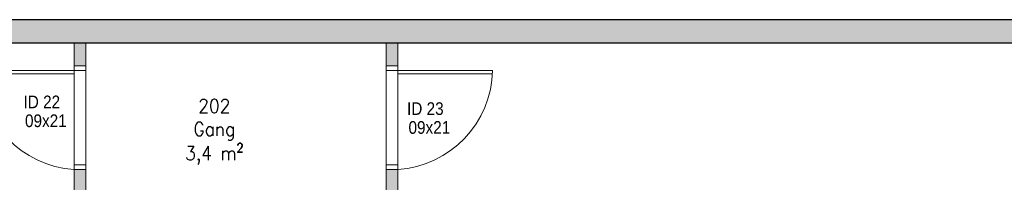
# Model space of a CAD drawing. Header units: millimetres. Extents: x -474437 to 165693, y -93174 to 980873.
# Tile 50 of 60: x 104407 to 112923, y 485888 to 487298. Entities that reach past the tile are written whole.
import ezdxf

# ---------------------------------------------------------------- set-up
doc = ezdxf.new("R2010")
doc.units = ezdxf.units.MM
doc.layers.get('0').update_dxf_attribs({"linetype": 'CONTINUOUS'})
for name, color, linetype, lineweight in [('Doors', 5, 'CONTINUOUS', 20), ('hatch', 254, 'CONTINUOUS', 13), ('inside wall', 1, 'CONTINUOUS', 20)]:
    doc.layers.add(name, color=color, linetype=linetype, lineweight=lineweight)
doc.layers.add('Tekst', color=250, linetype='CONTINUOUS')
doc.styles.get("Standard").update_dxf_attribs({"font": 'romans.shx', "width": 0.9})

# ---------------------------------------------------------------- blocks, each defined once
blk = doc.blocks.new('Innedør')
at = {"layer": 'Doors', "color": 5}
for p, q in [((-256423.6, -97064.4), (-256423.6, -97024.4)), ((-256423.6, -97024.4), (-256323.6, -97024.4)), ((-256323.6, -97064.4), (-256423.6, -97064.4)), ((-256323.6, -97024.4), (-256323.6, -97064.4)), ((-256423.6, -97884.4), (-257243.6, -97884.4)), ((-257243, -97854.4), (-256423.6, -97854.4)), ((-256423.6, -97854.4), (-256423.6, -97884.4)), ((-256323.6, -97884.4), (-256423.6, -97884.4)), ((-256423.6, -97884.4), (-256423.6, -97924.4)), ((-256423.6, -97924.4), (-256323.6, -97924.4)), ((-256323.6, -97924.4), (-256323.6, -97884.4))]:
    blk.add_line(p, q, dxfattribs=at)
blk.add_arc((-256362.7, -97903.4), 881.1, 93.96337, 178.76448, dxfattribs=at)

msp = doc.modelspace()

# ---------------------------------------------------------------- hatches: boundary and pattern name
at = {"layer": 'hatch', "transparency": 33554687}
h = msp.add_hatch(color=256, dxfattribs=at)
h.dxf.hatch_style = 1
h.paths.add_polyline_path([(118047.5, 487298.1), (101847.5, 487298.1), (101847.5, 487098.1), (118047.5, 487098.1)])
h = msp.add_hatch(color=256, dxfattribs=at)
h.dxf.hatch_style = 1
h.paths.add_polyline_path([(101907.5, 487098.1), (101847.5, 487098.1), (101847.5, 480538.4), (101907.5, 480538.4)])
h.paths.add_polyline_path([(104977.4, 485998.1), (104877.4, 485998.1), (104877.4, 480598.4), (104977.4, 480598.4)], flags=17)
h.paths.add_polyline_path([(104977.4, 487098.1), (104877.4, 487098.1), (104877.4, 486898.1), (104977.4, 486898.1)], flags=17)
h.paths.add_polyline_path([(106510, 485798.1), (104977.4, 485798.1), (104977.4, 485698.1), (106510, 485698.1)], flags=17)
h.paths.add_polyline_path([(107577.4, 485798.1), (107410, 485798.1), (107410, 485698.1), (107577.4, 485698.1)], flags=17)
h.paths.add_polyline_path([(107677.4, 485998.1), (107577.4, 485998.1), (107577.4, 485548.4), (107677.4, 485548.4)], flags=17)
h.paths.add_polyline_path([(107677.4, 487098.1), (107577.4, 487098.1), (107577.4, 486898.1), (107677.4, 486898.1)], flags=17)
h.paths.add_polyline_path([(110377.3, 485798.1), (107677.4, 485798.1), (107677.4, 485698.1), (110377.3, 485698.1)], flags=17)
h.paths.add_polyline_path([(107677.4, 484648.4), (107577.4, 484648.4), (107577.4, 480598.4), (107677.4, 480598.4)], flags=17)
h.paths.add_polyline_path([(110277.3, 484448.4), (107677.4, 484448.4), (107677.4, 484348.4), (110277.3, 484348.4)], flags=17)
h.paths.add_polyline_path([(110377.3, 485698.1), (110277.3, 485698.1), (110277.3, 484448.4), (110277.3, 484348.4), (110277.3, 483748.4), (110377.3, 483748.4)], flags=17)
h.paths.add_polyline_path([(110377.3, 482848.4), (110277.3, 482848.4), (110277.3, 482598.4), (110277.3, 480598.4), (110377.3, 480598.4)], flags=17)
h.paths.add_polyline_path([(118047.5, 487098.1), (117987.5, 487098.1), (117987.5, 480598.4), (101907.5, 480598.4), (101907.5, 480538.4), (118047.5, 480538.4)])

# ---------------------------------------------------------------- linework, layer by layer
for p, q in [((101847.5, 487298.1), (118047.5, 487298.1)), ((101847.5, 487098.1), (118047.5, 487098.1))]:
    msp.add_line(p, q)
at = {"layer": 'inside wall'}
for p, q in [((104877.4, 487098.1), (104877.4, 480598.4)), ((104977.4, 487098.1), (104977.4, 480598.4)), ((107577.4, 487098.1), (107577.4, 480598.4)), ((107677.4, 487098.1), (107677.4, 480598.4)), ((104977.4, 486898.1), (104877.4, 486898.1)), ((107577.4, 486898.1), (107677.4, 486898.1)), ((107677.4, 486148.4), (107677.4, 484448.4)), ((104977.4, 485998.1), (104877.4, 485998.1)), ((107577.4, 485998.1), (107677.4, 485998.1))]:
    msp.add_line(p, q, dxfattribs=at)

# ---------------------------------------------------------------- block references
at = {"layer": 'Doors', "xscale": -1, "rotation": 180}
msp.add_blockref('Innedør', (361301, 388973.7), dxfattribs=at)
at = {"layer": 'Doors', "rotation": 180}
msp.add_blockref('Innedør', (-148746.2, 388973.7), dxfattribs=at)

# ---------------------------------------------------------------- texts
at = {"layer": 'Doors', "color": 5, "char_height": 110, "attachment_point": 1}
for s, insert, width in [('{\\fComic Sans MS|b0|i0|c0|p66;ID 22}', (104440, 486640), 444.552), ('{\\fComic Sans MS|b0|i0|c0|p66;ID 23}', (107756.9, 486581.8), 444.552), ('{\\fComic Sans MS|b0|i0|c0|p66;09x21}', (104452.7, 486476.5), 286.702), ('{\\fComic Sans MS|b0|i0|c0|p66;09x21}', (107769.6, 486418.4), 286.702)]:
    msp.add_mtext(s, dxfattribs=dict(at, insert=insert, width=width))
at = {"layer": 'Tekst', "insert": (105710, 486610), "char_height": 120, "attachment_point": 1}
msp.add_mtext_dynamic_manual_height_columns('\\pxqc;202\\PGang\\P3,4 m{\\H1.08333x;²}', width=759.574, gutter_width=500, heights=[0], dxfattribs=at)

doc.saveas('drawing.dxf')
